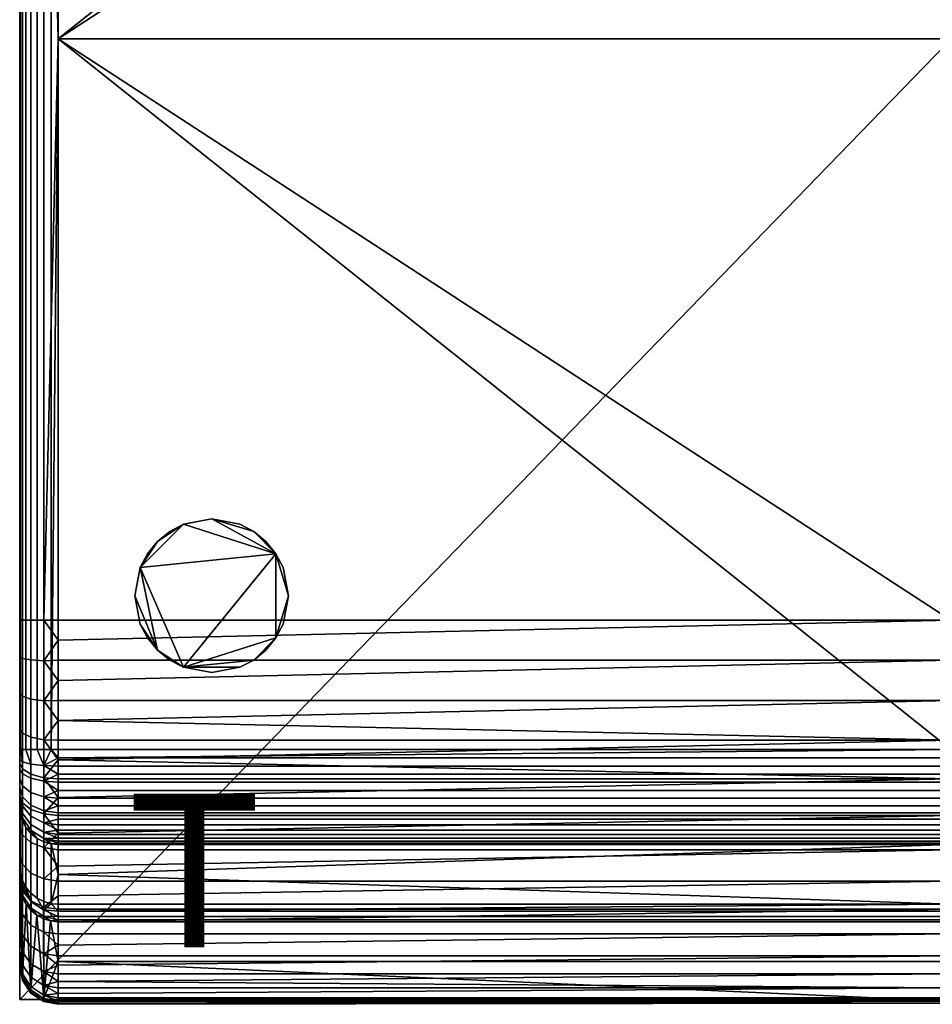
# Model space of a CAD drawing. Header units: millimetres. Extents: x 0 to 485, y -251 to 251.
# Tile 1 of 4: x 0 to 238, y -251 to 5. Entities that reach past the tile are written whole.
import ezdxf

# ---------------------------------------------------------------- set-up
doc = ezdxf.new("R2010")
doc.units = ezdxf.units.MM
doc.header["$MEASUREMENT"] = 0
for name, color, linetype, true_color in [('korpus', 7, 'Continuous', 0x000000), ('korpus boky', 1, 'Continuous', 0xff0000), ('korpus spodek', 252, 'Continuous', 0x696969), ('nozky', 254, 'Continuous', 0xbebebe), ('op pud plocha', 7, 'Continuous', 0x000000), ('openport', 5, 'Continuous', 0x0000ff)]:
    doc.layers.add(name, color=color, linetype=linetype, true_color=true_color)

msp = doc.modelspace()

# ---------------------------------------------------------------- linework, layer by layer
at = {"layer": 'openport'}
msp.add_lwpolyline([(0, 250), (0, -250), (485, -250), (485, 250)], close=True, dxfattribs=at)

# ---------------------------------------------------------------- texts
at = {"layer": 'openport', "insert": (28.4, -236.45), "char_height": 40, "width": 71.5663, "attachment_point": 7, "line_spacing_factor": 0.963855}
msp.add_mtext('\\fArial;T', dxfattribs=at)

# ---------------------------------------------------------------- meshes
at = {"layer": 'korpus'}
mesh = msp.add_polyface(dxfattribs=at)
corners = [(0.7, 151.3, 408.68), (0.7, -151.3, 408.68), (2.93, -151.3, 412.07), (2.93, 151.3, 412.07), (0, 151.3, 405), (0, -151.3, 405), (6.32, -151.3, 414.3), (6.32, 151.3, 414.3), (0, 218.99, 374.31), (0.7, 221.76, 376.74), (0.7, 227.92, 368.91), (0, 224.91, 366.79), (2.93, 217.1, 386.36), (6.32, 218.61, 388), (6.32, 225.99, 380.44), (2.93, 224.31, 378.98), (0.7, 214.8, 383.87), (0, 212.31, 381.16), (2.93, 209.15, 392.95), (6.32, 210.47, 394.73), (0.7, 207.13, 390.22), (0, 204.93, 387.27), (2.93, 200.54, 398.65), (6.32, 201.67, 400.57), (0.7, 198.82, 395.73), (0, 196.95, 392.56), (2.93, 191.38, 403.41), (6.32, 192.3, 405.44), (0.7, 189.98, 400.33), (0, 188.46, 396.97), (0.7, 180.7, 403.95), (2.93, 181.76, 407.17), (0, 179.54, 400.45), (0.7, 171.08, 406.57), (2.93, 171.8, 409.88), (0, 170.31, 402.97), (0.7, 161.25, 408.15), (2.93, 161.61, 411.52), (0, 160.86, 404.49), (0.81, 221.39, 143.19), (0.81, 223, 144.3), (3, 226.21, 144.26), (3, 224.58, 143), (0.22, 219.53, 143.28), (0, 219.19, 144.33), (0, 217.59, 143.41), (0.05, 216.94, 143.12), (0.06, 217.53, 143.15), (0.21, 218.5, 143.07), (0.2, 217.9, 143.01), (0, 215.96, 143.23), (0, 216.56, 143.25), (0.79, 220.35, 142.91), (6.23, 226.67, 142.66), (4.53, 223.62, 142.14), (2.93, 222.33, 142.31), (0.76, 223.52, 145.89), (1.68, 225.26, 145.89), (0.19, 221.63, 145.89), (0, 219.67, 145.89), (1.63, 220.75, 142.52), (0.7, 218.97, 142.76), (0.17, 217.12, 143), (0, 215.32, 143.24)]
mesh.append_faces([[corners[k] for k in face] for face in [(0, 1, 2, 3), (4, 5, 1, 0), (3, 2, 6, 7), (8, 9, 10, 11), (12, 13, 14, 15), (16, 12, 15, 9), (17, 16, 9, 8), (18, 19, 13, 12), (20, 18, 12, 16), (21, 20, 16, 17), (22, 23, 19, 18), (24, 22, 18, 20), (25, 24, 20, 21), (26, 27, 23, 22), (28, 26, 22, 24), (29, 28, 24, 25), (30, 31, 26, 28), (32, 30, 28, 29), (33, 34, 31, 30), (35, 33, 30, 32), (36, 37, 34, 33), (38, 36, 33, 35), (36, 0, 3, 37), (38, 4, 0, 36), (39, 40, 41, 42), (43, 40, 39, 39), (44, 43, 45, 45), (40, 43, 44, 44), (46, 47, 48, 49), (50, 51, 47, 46), (48, 43, 39, 52), (47, 43, 48, 48), (45, 47, 51, 51), (43, 47, 45, 45), (53, 54, 55, 42), (40, 56, 57, 57), (40, 58, 56, 56), (42, 52, 39, 39), (44, 59, 58, 58), (58, 40, 44, 44), (60, 52, 42, 42), (42, 55, 60, 60), (52, 49, 48, 48), (61, 52, 60, 60), (52, 61, 49, 49), (62, 46, 49, 49), (63, 50, 46, 62), (61, 62, 49, 49), (57, 41, 40, 40)]])
mesh = msp.add_polyface(dxfattribs=at)
corners = [(10, 0, 415), (475, 0, 415), (242.5, 151.3, 415), (10, 151.3, 415), (242.5, 219.24, 388.37), (10, 219.24, 388.37), (10, 215.27, 391.86), (242.5, 211.09, 395.16), (10, 211.09, 395.16), (10, 206.71, 398.24), (242.5, 202.16, 401.1), (242.5, 226.51, 380.9), (10, 226.51, 380.9), (10, 222.99, 384.71), (10, 202.16, 401.1), (10, 197.45, 403.72), (242.5, 192.59, 406.08), (10, 192.59, 406.08), (10, 187.61, 408.17), (10, 182.54, 410), (242.5, 182.54, 410), (10, 177.39, 411.54), (242.5, 172.18, 412.8), (10, 172.18, 412.8), (10, 166.95, 413.77), (242.5, 161.71, 414.46), (10, 161.71, 414.46), (10, 156.49, 414.87), (10, 0, 415), (10, 151.3, 415), (6.32, 151.3, 414.3), (6.32, -151.3, 414.3), (2.93, 181.76, 407.17), (6.32, 182.46, 409.28), (6.32, 192.3, 405.44), (2.93, 191.38, 403.41), (2.93, 171.8, 409.88), (6.32, 172.27, 412.06), (2.93, 161.61, 411.52), (6.32, 161.84, 413.74), (6.32, 218.61, 388), (10, 219.24, 388.37), (10, 222.99, 384.71), (6.32, 225.99, 380.44), (6.32, 210.47, 394.73), (10, 211.09, 395.16), (10, 215.27, 391.86), (6.32, 201.67, 400.57), (10, 202.16, 401.1), (10, 206.71, 398.24), (10, 192.59, 406.08), (10, 197.45, 403.72), (10, 182.54, 410), (10, 187.61, 408.17), (10, 172.18, 412.8), (10, 177.39, 411.54), (10, 161.71, 414.46), (10, 166.95, 413.77), (2.93, 151.3, 412.07), (10, 156.49, 414.87), (10, 226.51, 380.9), (6.23, 226.67, 142.66), (6.32, 224.54, 142.02), (4.53, 223.62, 142.14)]
mesh.append_faces([[corners[k] for k in face] for face in [(0, 1, 2, 2), (0, 2, 3, 3), (4, 5, 6, 7), (7, 8, 9, 10), (11, 12, 13, 4), (10, 14, 15, 16), (8, 7, 6, 6), (13, 5, 4, 4), (14, 10, 9, 9), (17, 16, 15, 15), (18, 16, 17, 17), (18, 19, 20, 20), (20, 19, 21, 21), (22, 20, 21, 21), (22, 23, 24, 25), (25, 26, 27, 2), (22, 21, 23, 23), (2, 27, 3, 3), (26, 25, 24, 24), (20, 16, 18, 18), (28, 29, 30, 30), (30, 31, 28, 28), (32, 33, 34, 35), (36, 37, 33, 32), (38, 39, 37, 36), (40, 41, 42, 43), (44, 45, 46, 46), (47, 48, 49, 49), (44, 49, 45, 45), (40, 46, 41, 41), (34, 50, 51, 51), (33, 52, 53, 53), (34, 53, 50, 50), (37, 54, 55, 55), (39, 56, 57, 57), (37, 57, 54, 54), (33, 55, 52, 52), (47, 51, 48, 48), (44, 46, 40, 40), (34, 51, 47, 47), (44, 47, 49, 49), (37, 55, 33, 33), (38, 58, 30, 39), (37, 39, 57, 57), (34, 33, 53, 53), (30, 29, 59, 59), (30, 59, 56, 39), (60, 43, 42, 42), (61, 62, 63, 63)]])
mesh = msp.add_polyface(dxfattribs=at)
corners = [(6.32, -151.3, 414.3), (10, -151.3, 415), (10, 0, 415), (10, -240.1, 223.88), (8.04, -229.56, 145.89), (10, -229.76, 145.89), (6.32, -249.74, 301.95), (10, -250.43, 301.86), (10, -250.98, 307.02), (6.32, -250.56, 312.48), (10, -251.26, 312.25), (6.32, -250.27, 323.04), (10, -251.27, 317.54), (10, -250.99, 322.85), (6.32, -248.86, 333.51), (10, -250.43, 328.18), (10, -249.57, 333.49), (6.32, -246.34, 343.76), (10, -248.44, 338.76), (10, -247.01, 343.97), (6.32, -242.75, 353.69), (10, -245.31, 349.09), (10, -243.33, 354.11), (6.32, -238.12, 363.19), (10, -241.1, 359), (10, -238.62, 363.74), (6.32, -232.51, 372.14), (10, -235.9, 368.32), (10, -232.96, 372.71), (6.32, -225.99, 380.44), (10, -229.83, 376.91), (10, -226.51, 380.9), (6.32, -218.61, 388), (10, -222.99, 384.71), (10, -219.24, 388.37), (6.32, -210.47, 394.73), (10, -215.27, 391.86), (10, -211.09, 395.16), (6.32, -201.67, 400.57), (10, -206.71, 398.24), (10, -202.16, 401.1), (6.32, -192.3, 405.44), (10, -197.45, 403.72), (10, -192.59, 406.08), (6.32, -182.46, 409.28), (10, -187.61, 408.17), (10, -182.54, 410), (6.32, -172.27, 412.06), (10, -177.39, 411.54), (10, -172.18, 412.8), (6.32, -161.84, 413.74), (10, -166.95, 413.77), (10, -161.71, 414.46), (10, -156.49, 414.87), (10, -229.3, 144.29), (6.23, -228.32, 144.02), (10, -228.39, 143.1), (6.23, -226.67, 142.66), (8.18, -225.07, 141.95), (10, -227.03, 142.31)]
mesh.append_faces([[corners[k] for k in face] for face in [(0, 1, 2, 2), (3, 4, 5, 5), (6, 4, 3, 3), (7, 6, 3, 3), (6, 7, 8, 8), (9, 8, 10, 10), (11, 12, 13, 13), (14, 15, 16, 16), (11, 13, 15, 15), (9, 10, 12, 12), (17, 18, 19, 19), (20, 21, 22, 22), (17, 19, 21, 21), (23, 24, 25, 25), (26, 27, 28, 28), (23, 25, 27, 27), (20, 22, 24, 24), (14, 16, 18, 18), (14, 11, 15, 15), (11, 9, 12, 12), (23, 20, 24, 24), (29, 26, 28, 30), (29, 30, 31, 31), (32, 29, 33, 34), (35, 36, 37, 37), (38, 39, 40, 40), (35, 37, 39, 39), (32, 34, 36, 36), (41, 42, 43, 43), (44, 45, 46, 46), (41, 43, 45, 45), (47, 48, 49, 49), (50, 51, 52, 52), (47, 49, 51, 51), (44, 46, 48, 48), (38, 40, 42, 42), (35, 32, 36, 36), (41, 38, 42, 42), (47, 44, 48, 48), (0, 53, 1, 1), (53, 0, 50, 50), (53, 50, 52, 52), (31, 33, 29, 29), (54, 5, 4, 4), (54, 4, 55, 55), (56, 54, 55, 55), (57, 58, 59, 59), (57, 59, 56, 56), (55, 57, 56, 56)]])
mesh = msp.add_polyface(dxfattribs=at)
corners = [(242.5, -151.3, 415), (10, 0, 415), (10, -151.3, 415), (475, 0, 415), (10, -240.1, 223.88), (10, -229.76, 145.89), (475, -229.76, 145.89), (475, -240.1, 223.88), (242.5, -250.43, 301.86), (10, -250.43, 301.86), (242.5, -250.99, 322.85), (10, -251.27, 317.54), (10, -251.26, 312.25), (475, -250.43, 328.18), (242.5, -249.57, 333.49), (10, -250.43, 328.18), (10, -250.99, 322.85), (10, -250.98, 307.02), (242.5, -247.01, 343.97), (10, -248.44, 338.76), (10, -249.57, 333.49), (10, -247.01, 343.97), (10, -245.31, 349.09), (242.5, -243.33, 354.11), (10, -243.33, 354.11), (242.5, -238.62, 363.74), (10, -241.1, 359), (475, -235.9, 368.32), (242.5, -232.96, 372.71), (475, -229.83, 376.91), (242.5, -226.51, 380.9), (10, -235.9, 368.32), (10, -238.62, 363.74), (10, -229.83, 376.91), (10, -232.96, 372.71), (10, -226.51, 380.9), (242.5, -219.24, 388.37), (242.5, -211.09, 395.16), (10, -215.27, 391.86), (10, -219.24, 388.37), (242.5, -202.16, 401.1), (10, -206.71, 398.24), (10, -211.09, 395.16), (10, -222.99, 384.71), (242.5, -192.59, 406.08), (10, -197.45, 403.72), (10, -202.16, 401.1), (10, -192.59, 406.08), (10, -187.61, 408.17), (242.5, -182.54, 410), (10, -182.54, 410), (10, -177.39, 411.54), (242.5, -172.18, 412.8), (242.5, -161.71, 414.46), (10, -166.95, 413.77), (10, -172.18, 412.8), (10, -156.49, 414.87), (10, -161.71, 414.46), (10, -225.23, 141.93), (242.5, -225.23, 141.93), (10, -227.03, 142.31), (475, -227.03, 142.31), (10, -228.39, 143.1), (475, -228.39, 143.1), (475, -229.3, 144.29), (10, -229.3, 144.29), (10, -227.03, 142.31), (8.18, -225.07, 141.95), (10, -225.23, 141.93)]
mesh.append_faces([[corners[k] for k in face] for face in [(0, 1, 2, 2), (1, 0, 3, 3), (4, 5, 6, 7), (8, 9, 4, 4), (7, 8, 4, 4), (8, 10, 11, 12), (10, 13, 14, 14), (10, 14, 15, 16), (17, 9, 8, 8), (8, 12, 17, 17), (11, 10, 16, 16), (14, 18, 19, 20), (18, 21, 19, 19), (15, 14, 20, 20), (21, 18, 22, 22), (23, 24, 22, 22), (18, 23, 22, 22), (23, 25, 26, 24), (27, 28, 25, 25), (29, 30, 28, 28), (25, 28, 31, 32), (28, 30, 33, 34), (25, 32, 26, 26), (28, 34, 31, 31), (33, 30, 35, 35), (36, 37, 38, 39), (37, 40, 41, 42), (30, 36, 43, 35), (40, 44, 45, 46), (42, 38, 37, 37), (43, 36, 39, 39), (46, 41, 40, 40), (47, 45, 44, 44), (48, 47, 44, 44), (48, 49, 50, 50), (49, 51, 50, 50), (52, 51, 49, 49), (52, 53, 54, 55), (53, 0, 56, 57), (52, 55, 51, 51), (0, 2, 56, 56), (57, 54, 53, 53), (49, 48, 44, 44), (58, 59, 60, 60), (61, 60, 59, 59), (62, 60, 61, 63), (63, 64, 65, 62), (6, 5, 65, 64), (66, 67, 68, 68)]])
mesh = msp.add_polyface(dxfattribs=at)
corners = [(0, -218.99, 374.31), (0, -224.91, 366.79), (0.7, -227.92, 368.91), (0.7, -221.76, 376.74), (2.93, -217.1, 386.36), (2.93, -224.31, 378.98), (6.32, -225.99, 380.44), (6.32, -218.61, 388), (0.7, -214.8, 383.87), (0, -212.31, 381.16), (2.93, -209.15, 392.95), (6.32, -210.47, 394.73), (0.7, -207.13, 390.22), (0, -204.93, 387.27), (2.93, -200.54, 398.65), (6.32, -201.67, 400.57), (0.7, -198.82, 395.73), (0, -196.95, 392.56), (2.93, -191.38, 403.41), (6.32, -192.3, 405.44), (0.7, -189.98, 400.33), (0, -188.46, 396.97), (2.93, -181.76, 407.17), (6.32, -182.46, 409.28), (0.7, -180.7, 403.95), (0, -179.54, 400.45), (2.93, -171.8, 409.88), (6.32, -172.27, 412.06), (0.7, -171.08, 406.57), (0, -170.31, 402.97), (2.93, -161.61, 411.52), (6.32, -161.84, 413.74), (0.7, -161.25, 408.15), (0, -160.86, 404.49), (10, -206.71, 398.24), (6.32, -151.3, 414.3), (2.93, -151.3, 412.07), (10, -166.95, 413.77), (10, -187.61, 408.17), (0.7, -151.3, 408.68), (0, -151.3, 405), (0.22, -219.53, 143.28), (0.81, -221.39, 143.19), (0.81, -223, 144.3), (0, -219.19, 144.33), (0, -217.59, 143.41), (0.05, -216.94, 143.12), (0.2, -217.9, 143.01), (0.21, -218.5, 143.07), (0.06, -217.53, 143.15), (0, -215.96, 143.23), (0, -216.56, 143.25), (0.79, -220.35, 142.91), (0.76, -223.52, 145.89), (0.19, -221.63, 145.89), (3, -224.58, 143), (0, -219.67, 145.89), (1.63, -220.75, 142.52), (2.93, -222.33, 142.31), (0.7, -218.97, 142.76), (0.17, -217.12, 143), (0, -215.32, 143.24)]
mesh.append_faces([[corners[k] for k in face] for face in [(0, 1, 2, 3), (4, 5, 6, 7), (8, 3, 5, 4), (9, 0, 3, 8), (10, 4, 7, 11), (12, 8, 4, 10), (13, 9, 8, 12), (14, 10, 11, 15), (16, 12, 10, 14), (17, 13, 12, 16), (18, 14, 15, 19), (20, 16, 14, 18), (21, 17, 16, 20), (22, 18, 19, 23), (24, 20, 18, 22), (25, 21, 20, 24), (26, 22, 23, 27), (28, 24, 22, 26), (29, 25, 24, 28), (30, 26, 27, 31), (32, 28, 26, 30), (33, 29, 28, 32), (11, 34, 15, 15), (30, 31, 35, 36), (27, 37, 31, 31), (19, 38, 23, 23), (32, 30, 36, 39), (33, 32, 39, 40), (41, 42, 43, 43), (44, 45, 41, 41), (43, 44, 41, 41), (46, 47, 48, 49), (50, 46, 49, 51), (48, 52, 42, 41), (49, 48, 41, 41), (45, 51, 49, 49), (41, 45, 49, 49), (43, 53, 54, 54), (55, 42, 52, 52), (44, 54, 56, 56), (54, 44, 43, 43), (57, 55, 52, 52), (55, 57, 58, 58), (52, 48, 47, 47), (59, 57, 52, 52), (52, 47, 59, 59), (60, 47, 46, 46), (61, 60, 46, 50), (59, 47, 60, 60)]])
mesh = msp.add_polyface(dxfattribs=at)
corners = [(6.32, -249.74, 301.95), (4.43, -228.05, 145.89), (6.16, -228.99, 145.89), (2.93, -247.53, 302.25), (2.91, -226.79, 145.89), (0.19, -221.63, 145.89), (0, -240.52, 303.17), (0, -219.67, 145.89), (0.7, -244.17, 302.69), (0.76, -223.52, 145.89), (1.68, -225.26, 145.89), (8.04, -229.56, 145.89), (2.93, -248.05, 322.86), (2.93, -248.34, 312.54), (6.32, -250.56, 312.48), (6.32, -250.27, 323.04), (0.7, -244.67, 322.58), (0.7, -244.95, 312.62), (0, -241, 322.29), (0, -241.27, 312.72), (2.93, -246.67, 333.09), (6.32, -248.86, 333.51), (0.7, -243.34, 332.46), (0, -239.72, 331.77), (2.93, -244.21, 343.12), (6.32, -246.34, 343.76), (0.7, -240.97, 342.14), (0, -237.44, 341.07), (2.93, -240.7, 352.82), (6.32, -242.75, 353.69), (0.7, -237.57, 351.5), (0, -234.18, 350.07), (2.93, -236.17, 362.11), (6.32, -238.12, 363.19), (0.7, -233.21, 360.46), (0, -229.99, 358.67), (2.93, -230.69, 370.86), (6.32, -232.51, 372.14), (0.7, -227.92, 368.91), (0, -224.91, 366.79), (2.93, -224.31, 378.98), (6.32, -225.99, 380.44), (0.7, -221.76, 376.74), (10, -250.98, 307.02), (10, -245.31, 349.09), (10, -248.44, 338.76), (10, -235.9, 368.32), (3, -224.58, 143), (6.23, -226.67, 142.66), (6.23, -228.32, 144.02), (3, -226.21, 144.26), (0.81, -221.39, 143.19), (0.81, -223, 144.3), (2.93, -222.33, 142.31), (4.53, -223.62, 142.14), (6.32, -224.54, 142.02), (8.18, -225.07, 141.95)]
mesh.append_faces([[corners[k] for k in face] for face in [(0, 1, 2, 2), (3, 4, 1, 1), (5, 6, 7, 7), (8, 9, 10, 10), (9, 8, 5, 5), (10, 4, 3, 3), (0, 3, 1, 1), (8, 6, 5, 5), (3, 8, 10, 10), (2, 11, 0, 0), (12, 13, 14, 15), (16, 17, 13, 12), (18, 19, 17, 16), (20, 12, 15, 21), (22, 16, 12, 20), (23, 18, 16, 22), (24, 20, 21, 25), (26, 22, 20, 24), (27, 23, 22, 26), (28, 24, 25, 29), (30, 26, 24, 28), (31, 27, 26, 30), (32, 28, 29, 33), (34, 30, 28, 32), (35, 31, 30, 34), (36, 32, 33, 37), (38, 34, 32, 36), (39, 35, 34, 38), (40, 36, 37, 41), (42, 38, 36, 40), (3, 0, 14, 13), (0, 43, 14, 14), (13, 17, 8, 3), (6, 8, 17, 19), (25, 44, 29, 29), (45, 25, 21, 21), (33, 46, 37, 37), (47, 48, 49, 50), (51, 47, 50, 52), (2, 49, 11, 11), (50, 1, 4, 4), (1, 50, 49, 49), (50, 4, 10, 10), (2, 1, 49, 49), (48, 47, 53, 54), (48, 54, 55, 55), (56, 48, 55, 55), (52, 10, 9, 9), (10, 52, 50, 50)]])
at = {"layer": 'korpus boky'}
mesh = msp.add_polyface(dxfattribs=at)
corners = [(0, -241.27, 312.72), (0, -241, 322.29), (0, -240.52, 303.17), (0, -239.72, 331.77), (0, -237.44, 341.07), (0, -234.18, 350.07), (0, -229.99, 358.67), (0, -224.91, 366.79), (0, -219.67, 145.89), (0, -219.19, 144.33), (0, -218.99, 374.31), (0, -217.59, 143.41), (0, -216.56, 143.25), (0, -215.96, 143.23), (0, -215.32, 143.24), (0, -212.31, 381.16), (0, -204.93, 387.27), (0, -199.79, 26.03), (0, -199.22, 23.49), (0, -198.22, 21.08), (0, -196.95, 392.56), (0, -196.71, 18.74), (0, -194.8, 16.72), (0, -192.54, 15.09), (0, -190.03, 13.9), (0, -188.46, 396.97), (0, -187.51, 13.23), (0, -184.92, 13), (0, -179.54, 400.45), (0, -170.31, 402.97), (0, -160.86, 404.49), (0, -151.3, 405), (0, 151.3, 405), (0, 160.86, 404.49), (0, 170.31, 402.97), (0, 179.54, 400.45), (0, 184.92, 13), (0, 187.51, 13.23), (0, 188.46, 396.97), (0, 190.03, 13.9), (0, 192.54, 15.09), (0, 194.8, 16.72), (0, 196.71, 18.74), (0, 196.95, 392.56), (0, 198.22, 21.08), (0, 199.22, 23.49), (0, 199.79, 26.03), (0, 204.93, 387.27), (0, 212.31, 381.16), (0, 215.32, 143.24), (0, 215.96, 143.23), (0, 216.56, 143.25), (0, 217.59, 143.41), (0, 218.99, 374.31), (0, 219.19, 144.33), (0, 219.67, 145.89), (0, 224.91, 366.79), (0, 229.99, 358.67), (0, 234.18, 350.07), (0, 237.44, 341.07), (0, 239.72, 331.77), (0, 240.52, 303.17), (0, 241, 322.29), (0, 241.27, 312.72)]
mesh.append_faces([[corners[k] for k in face] for face in [(13, 12, 8, 8), (27, 17, 14, 14), (14, 13, 8, 8), (12, 11, 8, 8), (8, 11, 9, 9), (2, 14, 8, 8), (31, 14, 2, 2), (26, 24, 23, 23), (23, 27, 26, 26), (23, 17, 27, 27), (21, 19, 18, 18), (21, 23, 22, 22), (23, 21, 17, 17), (21, 18, 17, 17), (14, 31, 49, 49), (1, 3, 5, 5), (3, 4, 5, 5), (6, 2, 1, 1), (6, 1, 5, 5), (7, 10, 15, 15), (15, 6, 7, 7), (2, 0, 1, 1), (16, 20, 29, 29), (20, 25, 28, 28), (16, 6, 15, 15), (29, 20, 28, 28), (29, 30, 31, 31), (6, 16, 2, 2), (16, 29, 2, 2), (2, 29, 31, 31), (36, 27, 14, 14), (40, 37, 36, 36), (37, 40, 39, 39), (40, 36, 46, 46), (42, 40, 46, 46), (42, 45, 44, 44), (41, 40, 42, 42), (45, 42, 46, 46), (36, 49, 46, 46), (55, 50, 49, 49), (51, 50, 55, 55), (55, 54, 52, 52), (55, 49, 61, 61), (52, 51, 55, 55), (31, 32, 49, 49), (61, 49, 32, 32), (34, 43, 47, 47), (48, 57, 47, 47), (38, 43, 35, 35), (34, 32, 33, 33), (47, 61, 34, 34), (34, 35, 43, 43), (32, 34, 61, 61), (58, 60, 62, 62), (61, 47, 57, 57), (59, 60, 58, 58), (56, 48, 53, 53), (56, 57, 48, 48), (57, 58, 62, 62), (62, 61, 57, 57), (62, 63, 61, 61), (36, 14, 49, 49)]])
at = {"layer": 'korpus spodek'}
mesh = msp.add_polyface(dxfattribs=at)
corners = [(242.5, -184.92, 3), (10, -184.92, 3), (10, 0, 3), (475, 0, 3), (10, 184.92, 3), (242.5, 184.92, 3), (10, 187.09, 3.09), (475, 187.09, 3.09), (10, 0, 3), (10, -184.92, 3), (8.18, -184.92, 3.17), (4.53, -184.92, 4.63), (4.53, 184.92, 4.63), (6.32, 184.92, 3.7), (6.32, -184.92, 3.7), (8.18, 184.92, 3.17), (1.63, -184.92, 7.53), (1.63, 184.92, 7.53), (2.93, 184.92, 5.93), (2.93, -184.92, 5.93), (0.17, -184.92, 11.18), (0.17, 184.92, 11.18), (0.7, 184.92, 9.32), (0.7, -184.92, 9.32), (0, -184.92, 13), (0, 184.92, 13), (10, 184.92, 3), (0, 194.8, 16.72), (0, 196.71, 18.74), (0.7, 199.61, 16.47), (0.7, 197.23, 13.95), (2.93, 196.14, 9), (2.93, 199.46, 11.4), (6.32, 200.93, 9.72), (6.32, 197.27, 7.08), (0.7, 194.42, 11.92), (0, 192.54, 15.09), (2.93, 192.44, 7.25), (6.32, 193.2, 5.16), (0.7, 191.28, 10.44), (0, 190.03, 13.9), (2.93, 188.73, 6.26), (6.32, 189.12, 4.07), (0.7, 188.15, 9.6), (0, 187.51, 13.23), (10, 197.63, 6.48), (10, 195.58, 5.39), (10, 199.57, 7.75), (10, 193.43, 4.5), (10, 189.24, 3.38), (10, 191.36, 3.85), (10, 187.09, 3.09)]
mesh.append_faces([[corners[k] for k in face] for face in [(0, 1, 2, 2), (3, 0, 2, 2), (4, 5, 2, 2), (5, 4, 6, 6), (7, 5, 6, 6), (8, 9, 10, 10), (11, 12, 13, 14), (14, 13, 15, 10), (16, 17, 18, 19), (20, 21, 22, 23), (24, 25, 21, 20), (23, 22, 17, 16), (19, 18, 12, 11), (15, 26, 8, 8), (8, 10, 15, 15), (27, 28, 29, 30), (31, 32, 33, 34), (35, 30, 32, 31), (36, 27, 30, 35), (37, 31, 34, 38), (39, 35, 31, 37), (40, 36, 35, 39), (41, 37, 38, 42), (43, 39, 37, 41), (44, 40, 39, 43), (45, 46, 34, 34), (34, 47, 45, 45), (46, 48, 38, 38), (49, 42, 50, 50), (51, 42, 49, 49), (51, 26, 15, 15), (15, 42, 51, 51), (38, 48, 50, 50), (13, 42, 15, 15), (46, 38, 34, 34), (50, 42, 38, 38), (43, 41, 17, 22), (21, 44, 43, 43), (41, 42, 12, 18), (41, 18, 17, 17), (43, 22, 21, 21), (44, 21, 25, 25), (12, 42, 13, 13)]])
mesh = msp.add_polyface(dxfattribs=at)
corners = [(242.5, -184.92, 3), (475, 0, 3), (475, -184.92, 3), (10, 0, 3), (242.5, 184.92, 3), (475, 184.92, 3), (475, -187.09, 3.09), (10, -187.09, 3.09), (475, 0, 3), (476.82, -184.92, 3.17), (475, -184.92, 3), (480.47, -184.92, 4.63), (478.68, -184.92, 3.7), (478.68, 184.92, 3.7), (480.47, 184.92, 4.63), (476.82, 184.92, 3.17), (483.37, -184.92, 7.53), (482.07, -184.92, 5.93), (482.07, 184.92, 5.93), (483.37, 184.92, 7.53), (484.83, -184.92, 11.18), (484.3, -184.92, 9.32), (484.3, 184.92, 9.32), (484.83, 184.92, 11.18), (485, -184.92, 13), (485, 184.92, 13), (475, 184.92, 3), (485, -196.71, 18.74), (485, -198.22, 21.08), (484.3, -201.49, 19.38), (484.3, -199.61, 16.47), (484.3, -197.23, 13.95), (482.07, -202.28, 14.37), (482.07, -199.46, 11.4), (485, -194.8, 16.72), (482.07, -196.14, 9), (478.68, -200.93, 9.72), (478.68, -197.27, 7.08), (484.3, -194.42, 11.92), (485, -192.54, 15.09), (482.07, -192.44, 7.25), (478.68, -193.2, 5.16), (484.3, -191.28, 10.44), (485, -190.03, 13.9), (482.07, -188.73, 6.26), (478.68, -189.12, 4.07), (484.3, -188.15, 9.6), (485, -187.51, 13.23), (475, -199.57, 7.75), (475, -197.63, 6.48), (475, -195.58, 5.39), (475, -193.43, 4.5), (475, -189.24, 3.38), (475, -191.36, 3.85), (475, -187.09, 3.09)]
mesh.append_faces([[corners[k] for k in face] for face in [(0, 1, 2, 2), (3, 4, 1, 1), (4, 5, 1, 1), (6, 7, 0, 0), (0, 2, 6, 6), (8, 9, 10, 10), (11, 12, 13, 14), (12, 9, 15, 13), (16, 17, 18, 19), (20, 21, 22, 23), (24, 20, 23, 25), (21, 16, 19, 22), (17, 11, 14, 18), (15, 8, 26, 26), (8, 15, 9, 9), (27, 28, 29, 30), (31, 30, 32, 33), (34, 27, 30, 31), (35, 33, 36, 37), (38, 31, 33, 35), (39, 34, 31, 38), (40, 35, 37, 41), (42, 38, 35, 40), (43, 39, 38, 42), (44, 40, 41, 45), (46, 42, 40, 44), (47, 43, 42, 46), (37, 36, 48, 49), (49, 50, 37, 37), (50, 51, 41, 41), (52, 45, 53, 53), (54, 45, 52, 52), (54, 10, 9, 9), (9, 45, 54, 54), (41, 51, 53, 53), (12, 45, 9, 9), (50, 41, 37, 37), (53, 45, 41, 41), (46, 44, 16, 21), (47, 46, 20, 24), (44, 45, 12, 11), (44, 11, 17, 17), (44, 17, 16, 16), (46, 21, 20, 20)]])
mesh = msp.add_polyface(dxfattribs=at)
corners = [(4.53, -223.62, 142.14), (4.53, -208.08, 24.93), (6.32, -209, 24.81), (6.32, -224.54, 142.02), (1.63, -220.75, 142.52), (1.63, -205.21, 25.31), (2.93, -206.79, 25.1), (2.93, -222.33, 142.31), (0.17, -217.12, 143), (0.17, -201.59, 25.79), (0.7, -203.43, 25.55), (0.7, -218.97, 142.76), (0, -215.32, 143.24), (0, -199.79, 26.03), (2.93, -204.5, 17.82), (6.32, -206.47, 16.79), (6.32, -208.09, 20.69), (2.93, -205.96, 21.36), (0.7, -201.49, 19.38), (0.7, -202.73, 22.38), (0, -198.22, 21.08), (0, -199.22, 23.49), (2.93, -202.28, 14.37), (6.32, -204.03, 13), (0.7, -199.61, 16.47), (0, -196.71, 18.74), (2.93, -199.46, 11.4), (6.32, -200.93, 9.72), (0.7, -197.23, 13.95), (0, -194.8, 16.72), (2.93, -196.14, 9), (6.32, -197.27, 7.08), (0.7, -194.42, 11.92), (0, -192.54, 15.09), (2.93, -192.44, 7.25), (6.32, -193.2, 5.16), (0.7, -191.28, 10.44), (0, -190.03, 13.9), (2.93, -188.73, 6.26), (6.32, -189.12, 4.07), (0.7, -188.15, 9.6), (0, -187.51, 13.23), (8.18, -209.53, 24.74), (10, -208.01, 18.44), (10, -205.93, 14.46), (10, -199.57, 7.75), (6.32, -184.92, 3.7), (8.18, -184.92, 3.17), (0.7, -184.92, 9.32), (1.63, -184.92, 7.53), (0, -184.92, 13), (0.17, -184.92, 11.18), (2.93, -184.92, 5.93), (4.53, -184.92, 4.63)]
mesh.append_faces([[corners[k] for k in face] for face in [(0, 1, 2, 3), (4, 5, 6, 7), (8, 9, 10, 11), (12, 13, 9, 8), (11, 10, 5, 4), (7, 6, 1, 0), (14, 15, 16, 17), (18, 14, 17, 19), (20, 18, 19, 21), (22, 23, 15, 14), (24, 22, 14, 18), (25, 24, 18, 20), (26, 27, 23, 22), (28, 26, 22, 24), (29, 28, 24, 25), (30, 31, 27, 26), (32, 30, 26, 28), (33, 32, 28, 29), (34, 35, 31, 30), (36, 34, 30, 32), (37, 36, 32, 33), (38, 39, 35, 34), (40, 38, 34, 36), (41, 40, 36, 37), (16, 42, 2, 2), (17, 1, 6, 6), (17, 6, 5, 5), (19, 10, 9, 9), (21, 9, 13, 13), (10, 19, 5, 5), (43, 16, 15, 15), (44, 15, 23, 23), (5, 19, 17, 17), (9, 21, 19, 19), (16, 2, 1, 17), (31, 45, 27, 27), (46, 47, 39, 39), (40, 48, 49, 38), (41, 50, 51, 40), (38, 52, 53, 39), (38, 49, 52, 52), (40, 51, 48, 48), (53, 46, 39, 39)]])
mesh = msp.add_polyface(dxfattribs=at)
corners = [(10, -217.47, 83.32), (242.5, -225.23, 141.93), (10, -225.23, 141.93), (242.5, -209.7, 24.72), (10, -209.7, 24.72), (10, -209.32, 22.58), (10, -208.76, 20.48), (10, -208.01, 18.44), (475, -208.01, 18.44), (475, -208.76, 20.48), (475, -209.32, 22.58), (10, -207.1, 16.47), (10, -205.93, 14.46), (475, -205.93, 14.46), (475, -207.1, 16.47), (10, -204.58, 12.57), (10, -203.06, 10.81), (475, -203.06, 10.81), (475, -204.58, 12.57), (10, -201.39, 9.2), (475, -201.39, 9.2), (10, -199.57, 7.75), (10, -197.63, 6.48), (475, -197.63, 6.48), (475, -199.57, 7.75), (10, -195.58, 5.39), (10, -193.43, 4.5), (475, -193.43, 4.5), (475, -195.58, 5.39), (10, -191.36, 3.85), (10, -189.24, 3.38), (475, -189.24, 3.38), (475, -191.36, 3.85), (242.5, -184.92, 3), (10, -187.09, 3.09), (10, -184.92, 3), (475, -187.09, 3.09), (10, -217.47, 83.32), (10, -225.23, 141.93), (8.18, -225.07, 141.95), (6.32, -224.54, 142.02), (6.32, -209, 24.81), (8.18, -209.53, 24.74), (10, -209.7, 24.72), (10, -209.32, 22.58), (6.32, -208.09, 20.69), (10, -208.76, 20.48), (10, -208.01, 18.44), (10, -207.1, 16.47), (6.32, -206.47, 16.79), (10, -204.58, 12.57), (10, -205.93, 14.46), (6.32, -204.03, 13), (10, -203.06, 10.81), (6.32, -200.93, 9.72), (10, -201.39, 9.2), (10, -197.63, 6.48), (6.32, -197.27, 7.08), (10, -195.58, 5.39), (10, -199.57, 7.75), (6.32, -193.2, 5.16), (10, -193.43, 4.5), (10, -189.24, 3.38), (10, -191.36, 3.85), (6.32, -189.12, 4.07), (10, -187.09, 3.09), (8.18, -184.92, 3.17), (10, -184.92, 3)]
mesh.append_faces([[corners[k] for k in face] for face in [(0, 1, 2, 2), (3, 0, 4, 4), (0, 3, 1, 1), (3, 4, 5, 5), (6, 7, 8, 9), (5, 6, 9, 10), (11, 12, 13, 14), (15, 16, 17, 18), (16, 19, 20, 17), (12, 15, 18, 13), (7, 11, 14, 8), (5, 10, 3, 3), (21, 22, 23, 24), (25, 26, 27, 28), (22, 25, 28, 23), (29, 30, 31, 32), (33, 34, 35, 35), (30, 34, 36, 31), (26, 29, 32, 27), (37, 38, 39, 39), (40, 41, 42, 39), (42, 43, 37, 37), (37, 39, 42, 42), (42, 44, 43, 43), (42, 45, 44, 44), (45, 46, 44, 44), (47, 46, 45, 45), (48, 47, 49, 49), (50, 51, 52, 52), (53, 50, 52, 52), (51, 48, 49, 49), (54, 55, 53, 52), (56, 57, 58, 58), (57, 56, 59, 59), (58, 60, 61, 61), (55, 54, 59, 59), (62, 63, 64, 64), (65, 62, 64, 64), (65, 66, 67, 67), (66, 65, 64, 64), (60, 63, 61, 61), (58, 57, 60, 60), (63, 60, 64, 64)]])
mesh = msp.add_polyface(dxfattribs=at)
corners = [(242.5, -225.23, 141.93), (242.5, -209.7, 24.72), (475, -209.7, 24.72), (475, -217.47, 83.32), (475, -225.23, 141.93), (475, -209.32, 22.58), (475, -199.57, 7.75), (475, -201.39, 9.2), (10, -201.39, 9.2), (10, -199.57, 7.75), (482.07, -204.5, 17.82), (482.07, -205.96, 21.36), (478.68, -208.09, 20.69), (478.68, -206.47, 16.79), (484.3, -201.49, 19.38), (484.3, -202.73, 22.38), (485, -198.22, 21.08), (485, -199.22, 23.49), (482.07, -202.28, 14.37), (478.68, -204.03, 13), (484.3, -199.61, 16.47), (482.07, -199.46, 11.4), (478.68, -200.93, 9.72), (476.82, -209.53, 24.74), (475, -209.7, 24.72), (475, -209.32, 22.58), (478.68, -209, 24.81), (475, -208.76, 20.48), (475, -208.01, 18.44), (475, -207.1, 16.47), (475, -204.58, 12.57), (475, -205.93, 14.46), (475, -203.06, 10.81), (482.07, -206.79, 25.1), (480.47, -208.08, 24.93), (483.37, -205.21, 25.31), (484.83, -201.59, 25.79), (484.3, -203.43, 25.55), (485, -199.79, 26.03), (475, -201.39, 9.2), (475, -199.57, 7.75), (475, -217.47, 83.32), (476.82, -225.07, 141.95), (475, -225.23, 141.93), (480.47, -223.62, 142.14), (478.68, -224.54, 142.02), (483.37, -220.75, 142.52), (482.07, -222.33, 142.31), (484.83, -217.12, 143), (484.3, -218.97, 142.76), (485, -215.32, 143.24)]
mesh.append_faces([[corners[k] for k in face] for face in [(0, 1, 2, 3), (0, 3, 4, 4), (5, 2, 1, 1), (6, 7, 8, 9), (10, 11, 12, 13), (14, 15, 11, 10), (16, 17, 15, 14), (18, 10, 13, 19), (20, 14, 10, 18), (21, 18, 19, 22), (23, 24, 25, 25), (12, 26, 23, 23), (23, 25, 12, 12), (12, 25, 27, 27), (28, 12, 27, 27), (29, 13, 28, 28), (30, 19, 31, 31), (32, 19, 30, 30), (31, 13, 29, 29), (32, 22, 19, 19), (11, 33, 34, 34), (11, 35, 33, 33), (15, 36, 37, 37), (17, 38, 36, 36), (37, 35, 15, 15), (28, 13, 12, 12), (31, 19, 13, 13), (35, 11, 15, 15), (36, 15, 17, 17), (34, 12, 11, 11), (12, 34, 26, 26), (39, 22, 32, 32), (39, 40, 22, 22), (41, 42, 43, 43), (44, 45, 26, 34), (45, 42, 23, 26), (46, 47, 33, 35), (48, 49, 37, 36), (50, 48, 36, 38), (49, 46, 35, 37), (47, 44, 34, 33), (23, 41, 24, 24), (41, 23, 42, 42)]])
at = {"layer": 'nozky'}
mesh = msp.add_polyface(dxfattribs=at)
corners = [(70, -144.92, 3), (68.6, -152.28, 3), (66.74, -155.86, 3), (64.14, -159.06, 3), (60.95, -161.66, 3), (57.36, -163.51, 3), (50, -164.92, 3), (42.64, -163.51, 3), (39.06, -161.66, 3), (35.86, -159.06, 3), (33.26, -155.86, 3), (31.4, -152.28, 3), (30, -144.92, 3), (31.4, -137.55, 3), (33.26, -133.97, 3), (35.86, -130.77, 3), (39.06, -128.18, 3), (42.64, -126.32, 3), (50, -124.92, 3), (57.36, -126.32, 3), (60.95, -128.18, 3), (64.14, -130.77, 3), (66.74, -133.97, 3), (68.6, -137.55, 3), (70, -144.92), (68.6, -152.28), (66.74, -155.86), (64.14, -159.06), (60.95, -161.66), (57.36, -163.51), (50, -164.92), (42.64, -163.51), (39.06, -161.66), (35.86, -159.06), (33.26, -155.86), (31.4, -152.28), (30, -144.92), (31.4, -137.55), (33.26, -133.97), (35.86, -130.77), (39.06, -128.18), (42.64, -126.32), (50, -124.92), (57.36, -126.32), (60.95, -128.18), (64.14, -130.77), (66.74, -133.97), (68.6, -137.55), (70, -144.92, 3), (70, -144.92), (68.6, -152.28, 3), (68.6, -152.28), (66.74, -155.86, 3), (66.74, -155.86), (64.14, -159.06, 3), (64.14, -159.06), (60.95, -161.66, 3), (60.95, -161.66), (57.36, -163.51, 3), (57.36, -163.51), (50, -164.92, 3), (50, -164.92), (42.64, -163.51, 3), (42.64, -163.51), (39.06, -161.66, 3), (39.06, -161.66), (35.86, -159.06, 3), (35.86, -159.06), (33.26, -155.86, 3), (33.26, -155.86), (31.4, -152.28, 3), (31.4, -152.28), (30, -144.92, 3), (30, -144.92), (31.4, -137.55, 3), (31.4, -137.55), (33.26, -133.97, 3), (33.26, -133.97), (35.86, -130.77, 3), (35.86, -130.77), (39.06, -128.18, 3), (39.06, -128.18), (42.64, -126.32, 3), (42.64, -126.32), (50, -124.92, 3), (50, -124.92), (57.36, -126.32, 3), (57.36, -126.32), (60.95, -128.18, 3), (60.95, -128.18), (64.14, -130.77, 3), (64.14, -130.77), (66.74, -133.97, 3), (66.74, -133.97), (68.6, -137.55, 3), (68.6, -137.55), (70, -144.92, 3), (70, -144.92)]
mesh.append_faces([[corners[k] for k in face] for face in [(15, 14, 13, 13), (17, 15, 13, 13), (22, 13, 7, 7), (16, 15, 17, 17), (13, 22, 17, 17), (10, 9, 11, 11), (12, 11, 9, 9), (8, 7, 9, 9), (13, 12, 9, 9), (9, 7, 13, 13), (22, 18, 17, 17), (22, 20, 18, 18), (21, 20, 22, 22), (0, 23, 22, 22), (22, 7, 2, 2), (0, 22, 2, 2), (6, 5, 7, 7), (5, 4, 7, 7), (3, 2, 4, 4), (7, 4, 2, 2), (2, 1, 0, 0), (20, 19, 18, 18), (39, 37, 38, 38), (41, 37, 39, 39), (46, 31, 37, 37), (40, 41, 39, 39), (37, 41, 46, 46), (34, 35, 33, 33), (36, 33, 35, 35), (32, 33, 31, 31), (37, 33, 36, 36), (33, 37, 31, 31), (46, 41, 42, 42), (46, 42, 44, 44), (45, 46, 44, 44), (24, 46, 47, 47), (46, 26, 31, 31), (24, 26, 46, 46), (30, 31, 29, 29), (29, 31, 28, 28), (27, 28, 26, 26), (31, 26, 28, 28), (26, 24, 25, 25), (44, 42, 43, 43), (50, 51, 49, 48), (52, 53, 51, 50), (56, 57, 55, 54), (58, 59, 57, 56), (54, 55, 53, 52), (62, 63, 61, 60), (64, 65, 63, 62), (68, 69, 67, 66), (70, 71, 69, 68), (66, 67, 65, 64), (60, 61, 59, 58), (72, 73, 71, 70), (76, 77, 75, 74), (78, 79, 77, 76), (82, 83, 81, 80), (84, 85, 83, 82), (80, 81, 79, 78), (88, 89, 87, 86), (90, 91, 89, 88), (94, 95, 93, 92), (96, 97, 95, 94), (92, 93, 91, 90), (86, 87, 85, 84), (74, 75, 73, 72)]])
at = {"layer": 'op pud plocha'}
mesh = msp.add_polyface(dxfattribs=at)
corners = [(0, -250), (0, 250), (485, -250), (485, 250)]
mesh.append_faces([[corners[k] for k in face] for face in [(0, 3, 2, 2), (3, 0, 1, 1)]])

doc.saveas('drawing.dxf')
